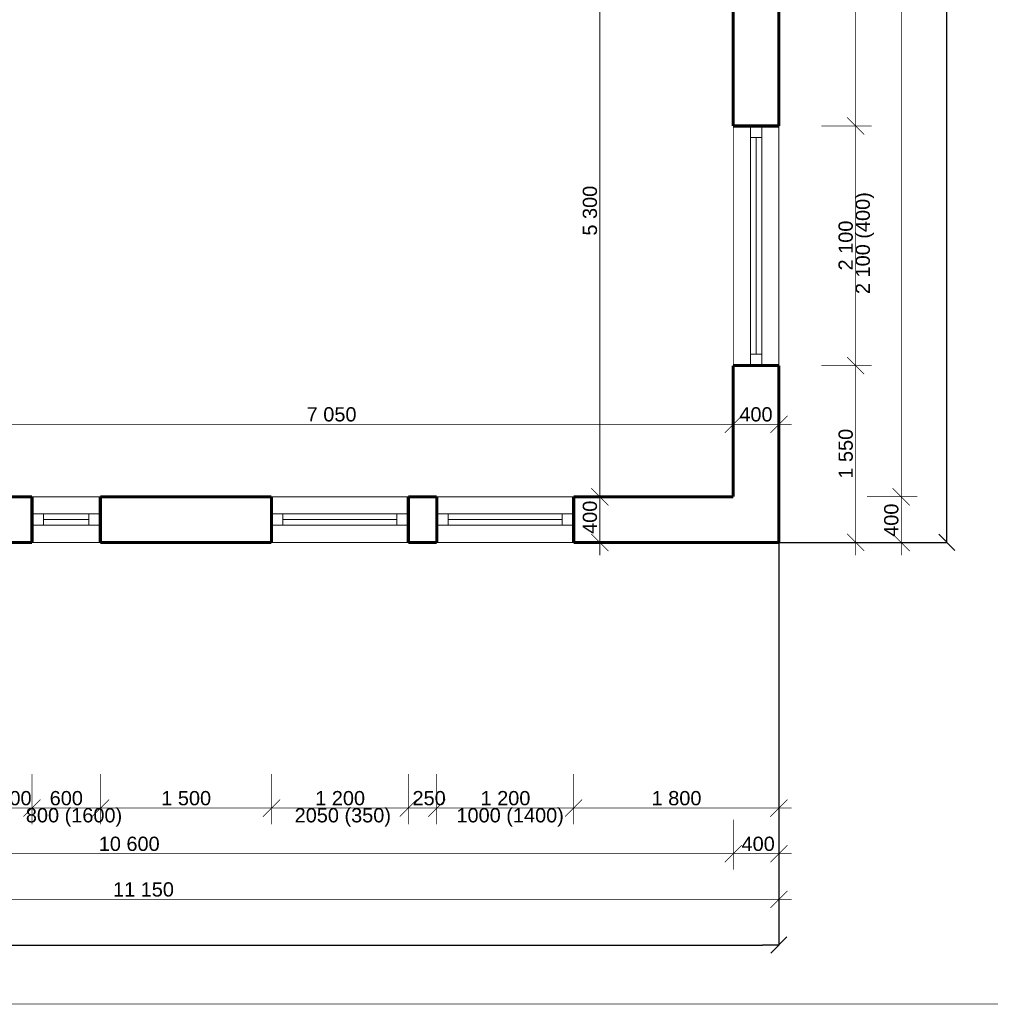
# Model space of a CAD drawing. Extents: x -289843 to 60066, y -44128 to 109843.
# Tile 17 of 61: x -33881 to -25369, y -7616 to 1014. Entities that reach past the tile are written whole.
import ezdxf

# ---------------------------------------------------------------- set-up
doc = ezdxf.new("R2010")
doc.units = 0
doc.header["$MEASUREMENT"] = 0
for name, color, linetype in [('KÓTY', 7, 'Continuous'), ('múry', 7, 'Continuous'), ('TEXTY', 7, 'Continuous')]:
    doc.layers.add(name, color=color, linetype=linetype)
doc.styles.add('GENERATED_STYLE_1', font='arial.ttf')
doc.dimstyles.new('Dimstyle_D87F', dxfattribs={"dimtxt": 125, "dimasz": 142.5, "dimexe": 0.18, "dimexo": 0.3, "dimgap": 0.09, "dimtad": 1, "dimdec": 0, "dimzin": 0, "dimdsep": 46, "dimtxsty": 'GENERATED_STYLE_1', "dimblk": 'ARROWHEAD_6', "dimblk1": 'ARROWHEAD_6', "dimblk2": 'ARROWHEAD_6', "dimcen": 0.09, "dimclrd": 124, "dimclre": 124, "dimclrt": 124, "dimadec": 0, "dimazin": 0, "dimtfac": 1, "dimtdec": 4, "dimtmove": 0, "dimatfit": 0, "dimfxl": 0, "dimtolj": 1, "dimtzin": 0, "dimarcsym": 0})
doc.dimstyles.new('Dimstyle_DAEE', dxfattribs={"dimtxt": 125, "dimasz": 142.5, "dimexe": 0.18, "dimexo": 0, "dimgap": 0.09, "dimtad": 1, "dimdec": 0, "dimzin": 0, "dimdsep": 46, "dimtxsty": 'GENERATED_STYLE_1', "dimblk": 'ARROWHEAD_6', "dimblk1": 'ARROWHEAD_6', "dimblk2": 'ARROWHEAD_6', "dimcen": 0.09, "dimse1": 1, "dimse2": 1, "dimclrd": 124, "dimclre": 124, "dimclrt": 124, "dimadec": 0, "dimazin": 0, "dimtfac": 1, "dimtdec": 4, "dimtmove": 0, "dimatfit": 0, "dimfxl": 0, "dimtolj": 1, "dimtzin": 0, "dimarcsym": 0})
doc.dimstyles.new('Dimstyle_DE32', dxfattribs={"dimtxt": 125, "dimasz": 142.5, "dimexe": 0.18, "dimexo": 0.3, "dimgap": 0.09, "dimtad": 1, "dimdec": 0, "dimzin": 0, "dimdsep": 46, "dimtxsty": 'GENERATED_STYLE_1', "dimblk": 'ARROWHEAD_6', "dimblk1": 'ARROWHEAD_6', "dimblk2": 'ARROWHEAD_6', "dimcen": 0.09, "dimse1": 1, "dimse2": 1, "dimclrd": 124, "dimclre": 124, "dimclrt": 124, "dimadec": 0, "dimazin": 0, "dimtfac": 1, "dimtdec": 4, "dimtmove": 0, "dimatfit": 0, "dimfxl": 0, "dimtolj": 1, "dimtzin": 0, "dimarcsym": 0})

# ---------------------------------------------------------------- blocks, each defined once
blk = doc.blocks.new('*D410')
at = {"layer": 'KÓTY', "color": 124, "linetype": 'Continuous', "transparency": 16777216, "const_width": 6.17}
for points in [[(-38223, -6437.2), (-38223, -5996.6)], [(-27623, -6437.2), (-27623, -5996.6)], [(-38148, -6221.6), (-38298, -6371.6)], [(-38223, -6296.6), (-27623, -6296.6)], [(-27548, -6221.6), (-27698, -6371.6)]]:
    blk.add_lwpolyline(points, dxfattribs=at)
at = {"layer": 'KÓTY', "color": 124, "transparency": 16777216, "style": 'GENERATED_STYLE_1', "oblique": 0}
blk.add_text('10\xa0600', height=125, dxfattribs=at).set_placement((-33187.2, -6271.6))
blk = doc.blocks.new('ARROWHEAD_6')
at = {"color": 0, "linetype": 'Continuous'}
for p, q in [((0, 0), (-1, 0)), ((-0.5, -0.5), (0.5, 0.5))]:
    blk.add_line(p, q, dxfattribs=at)
blk = doc.blocks.new('*D411')
at = {"layer": 'KÓTY', "color": 124, "linetype": 'Continuous', "transparency": 16777216, "const_width": 6.17}
for points in [[(-27623, -6437.2), (-27623, -5996.6)], [(-27223, -6437.2), (-27223, -5996.6)], [(-27548, -6221.6), (-27698, -6371.6)], [(-27623, -6296.6), (-27223, -6296.6)], [(-27298, -6371.6), (-27148, -6221.6)], [(-27223, -6296.6), (-27110.5, -6296.6)]]:
    blk.add_lwpolyline(points, dxfattribs=at)
at = {"layer": 'KÓTY', "color": 124, "transparency": 16777216, "style": 'GENERATED_STYLE_1', "oblique": 0}
blk.add_text('400', height=125, dxfattribs=at).set_placement((-27550.3, -6271.6))
blk = doc.blocks.new('*D437')
at = {"layer": 'KÓTY', "color": 124, "linetype": 'Continuous', "transparency": 16777216, "const_width": 6.17}
for points in [[(-38373, -6837.2), (-38373, -6396.6)], [(-27223, -6837.2), (-27223, -6396.6)], [(-38298, -6621.6), (-38448, -6771.6)], [(-27298, -6771.6), (-27148, -6621.6)], [(-38373, -6696.6), (-27223, -6696.6)], [(-27223, -6696.6), (-27110.5, -6696.6)]]:
    blk.add_lwpolyline(points, dxfattribs=at)
at = {"layer": 'KÓTY', "color": 124, "transparency": 16777216, "style": 'GENERATED_STYLE_1', "oblique": 0}
blk.add_text('11\xa0150', height=125, dxfattribs=at).set_placement((-33062.2, -6671.6))
blk = doc.blocks.new('*D464')
at = {"layer": 'KÓTY', "color": 124, "linetype": 'Continuous', "transparency": 16777216, "const_width": 6.17}
for points in [[(-34598, -2457.4), (-34748, -2607.4)], [(-27548, -2457.4), (-27698, -2607.4)], [(-34673, -2532.4), (-27623, -2532.4)]]:
    blk.add_lwpolyline(points, dxfattribs=at)
at = {"layer": 'KÓTY', "color": 124, "transparency": 16777216, "style": 'GENERATED_STYLE_1', "oblique": 0}
blk.add_text('7\xa0050', height=125, dxfattribs=at).set_placement((-31364, -2507.4))
blk = doc.blocks.new('*D465')
at = {"layer": 'KÓTY', "color": 124, "linetype": 'Continuous', "transparency": 16777216, "const_width": 6.17}
for points in [[(-27548, -2457.4), (-27698, -2607.4)], [(-27298, -2607.4), (-27148, -2457.4)], [(-27623, -2532.4), (-27223, -2532.4)], [(-27223, -2532.4), (-27110.5, -2532.4)]]:
    blk.add_lwpolyline(points, dxfattribs=at)
at = {"layer": 'KÓTY', "color": 124, "transparency": 16777216, "style": 'GENERATED_STYLE_1', "oblique": 0}
blk.add_text('400', height=125, dxfattribs=at).set_placement((-27569.6, -2507.4))
blk = doc.blocks.new('*D541')
at = {"layer": 'KÓTY', "color": 124, "linetype": 'Continuous', "transparency": 16777216, "const_width": 6.17}
for points in [[(-28868.1, -3092.8), (-28718.1, -3242.8)], [(-28793.1, -3567.8), (-28793.1, -3167.8)], [(-28868.1, -3492.8), (-28718.1, -3642.8)], [(-28793.1, -3680.3), (-28793.1, -3567.8)]]:
    blk.add_lwpolyline(points, dxfattribs=at)
at = {"layer": 'KÓTY', "color": 124, "transparency": 16777216, "style": 'GENERATED_STYLE_1', "oblique": 0}
blk.add_text('400', height=125, rotation=90, dxfattribs=at).set_placement((-28818.1, -3493.2))
blk = doc.blocks.new('*D542')
at = {"layer": 'KÓTY', "color": 124, "linetype": 'Continuous', "transparency": 16777216, "const_width": 6.17}
for points in [[(-28868.1, 2207.2), (-28718.1, 2057.2)], [(-28793.1, -3167.8), (-28793.1, 2132.2)], [(-28868.1, -3092.8), (-28718.1, -3242.8)]]:
    blk.add_lwpolyline(points, dxfattribs=at)
at = {"layer": 'KÓTY', "color": 124, "transparency": 16777216, "style": 'GENERATED_STYLE_1', "oblique": 0}
for s, p in [('150', (-28818.1, 1767.9)), ('5\xa0300', (-28818.1, -878.6))]:
    blk.add_text(s, height=125, rotation=90, dxfattribs=at).set_placement(p)
blk = doc.blocks.new('*D546')
at = {"layer": 'Defpoints', "color": 0, "linetype": 'Continuous', "lineweight": 0, "transparency": 16777216}
for p in [(-27223, 13482.2), (-25750, 13482.2), (-27223, -3567.8)]:
    blk.add_point(p, dxfattribs=at)
at = {"layer": 'KÓTY', "color": 124, "linetype": 'Continuous', "lineweight": -2, "transparency": 16777216}
for p, q in [((-27222.7, 13482.2), (-25749.8, 13482.2)), ((-25750, 13339.7), (-25750, 5186.4)), ((-25750, -3425.3), (-25750, 4728)), ((-27222.7, -3567.8), (-25749.8, -3567.8))]:
    blk.add_line(p, q, dxfattribs=at)
at = {"layer": 'KÓTY', "color": 124, "linetype": 'Continuous', "lineweight": -2, "transparency": 16777216, "xscale": 142.5, "yscale": 142.5, "zscale": 142.5}
for p, rotation in [((-25750, 13482.2), 90), ((-25750, -3567.8), 270)]:
    blk.add_blockref('ARROWHEAD_6', p, dxfattribs=dict(at, rotation=rotation))
at = {"layer": 'KÓTY', "color": 124, "linetype": 'Continuous', "transparency": 16777216, "insert": (-25750, 4957.2), "char_height": 125, "attachment_point": 5, "rotation": 90, "style": 'GENERATED_STYLE_1'}
blk.add_mtext('\\A1;17050', dxfattribs=at)
blk = doc.blocks.new('*D548')
at = {"layer": 'KÓTY', "color": 124, "linetype": 'Continuous', "transparency": 16777216, "const_width": 6.17}
for points in [[(-26225, -3092.8), (-26075, -3242.8)], [(-26009.4, -3167.8), (-26450, -3167.8)], [(-26150, -3567.8), (-26150, -3167.8)], [(-26225, -3492.8), (-26075, -3642.8)], [(-26009.4, -3567.8), (-26450, -3567.8)], [(-26150, -3680.3), (-26150, -3567.8)]]:
    blk.add_lwpolyline(points, dxfattribs=at)
at = {"layer": 'KÓTY', "color": 124, "transparency": 16777216, "style": 'GENERATED_STYLE_1', "oblique": 0}
blk.add_text('400', height=125, rotation=90, dxfattribs=at).set_placement((-26175, -3518.7))
blk = doc.blocks.new('*D549')
at = {"layer": 'KÓTY', "color": 124, "linetype": 'Continuous', "transparency": 16777216, "const_width": 6.17}
for points in [[(-26225, 12657.2), (-26075, 12507.2)], [(-26009.4, 12582.2), (-26450, 12582.2)], [(-26150, -3167.8), (-26150, 12582.2)], [(-26225, -3092.8), (-26075, -3242.8)], [(-26009.4, -3167.8), (-26450, -3167.8)]]:
    blk.add_lwpolyline(points, dxfattribs=at)
at = {"layer": 'KÓTY', "color": 124, "transparency": 16777216, "style": 'GENERATED_STYLE_1', "oblique": 0}
blk.add_text('15\xa0750', height=125, rotation=90, dxfattribs=at).set_placement((-26175, 4442.9))
blk = doc.blocks.new('*D553')
at = {"layer": 'KÓTY', "color": 124, "linetype": 'Continuous', "transparency": 16777216, "const_width": 6.17}
for points in [[(-26625, -1942.8), (-26475, -2092.8)], [(-26409.4, -2017.8), (-26850, -2017.8)], [(-26550, -3567.8), (-26550, -2017.8)], [(-26625, -3492.8), (-26475, -3642.8)], [(-26409.4, -3567.8), (-26850, -3567.8)], [(-26550, -3680.3), (-26550, -3567.8)]]:
    blk.add_lwpolyline(points, dxfattribs=at)
at = {"layer": 'KÓTY', "color": 124, "transparency": 16777216, "style": 'GENERATED_STYLE_1', "oblique": 0}
blk.add_text('1\xa0550', height=125, rotation=90, dxfattribs=at).set_placement((-26575, -3008.9))
blk = doc.blocks.new('*D554')
at = {"layer": 'KÓTY', "color": 124, "linetype": 'Continuous', "transparency": 16777216, "const_width": 6.17}
for points in [[(-26625, 157.2), (-26475, 7.2)], [(-26409.4, 82.2), (-26850, 82.2)], [(-26550, -2017.8), (-26550, 82.2)], [(-26625, -1942.8), (-26475, -2092.8)], [(-26409.4, -2017.8), (-26850, -2017.8)]]:
    blk.add_lwpolyline(points, dxfattribs=at)
at = {"layer": 'KÓTY', "color": 124, "transparency": 16777216, "style": 'GENERATED_STYLE_1', "oblique": 0}
blk.add_text('2\xa0100', height=125, rotation=90, dxfattribs=at).set_placement((-26575, -1183.9))
blk = doc.blocks.new('*D555')
at = {"layer": 'KÓTY', "color": 124, "linetype": 'Continuous', "transparency": 16777216, "const_width": 6.17}
for points in [[(-26625, 3557.2), (-26475, 3407.2)], [(-26409.4, 3482.2), (-26850, 3482.2)], [(-26550, 82.2), (-26550, 3482.2)], [(-26625, 157.2), (-26475, 7.2)], [(-26409.4, 82.2), (-26850, 82.2)]]:
    blk.add_lwpolyline(points, dxfattribs=at)
at = {"layer": 'KÓTY', "color": 124, "transparency": 16777216, "style": 'GENERATED_STYLE_1', "oblique": 0}
blk.add_text('3\xa0400', height=125, rotation=90, dxfattribs=at).set_placement((-26575, 1566.1))
blk = doc.blocks.new('*D618')
at = {"layer": 'Defpoints', "color": 0, "linetype": 'Continuous', "lineweight": 0, "transparency": 16777216}
for p in [(-64873, -3567.8), (-27223, -3567.8), (-27223, -7096.6)]:
    blk.add_point(p, dxfattribs=at)
at = {"layer": 'KÓTY', "color": 124, "linetype": 'Continuous', "lineweight": -2, "transparency": 16777216}
for p, q in [((-64873, -3568.1), (-64873, -7096.8)), ((-27223, -3568.1), (-27223, -7096.8)), ((-64730.5, -7096.6), (-27365.5, -7096.6))]:
    blk.add_line(p, q, dxfattribs=at)
at = {"layer": 'KÓTY', "color": 124, "linetype": 'Continuous', "lineweight": -2, "transparency": 16777216, "xscale": 142.5, "yscale": 142.5, "zscale": 142.5, "rotation": 180}
blk.add_blockref('ARROWHEAD_6', (-64873, -7096.6), dxfattribs=at)
at = {"layer": 'KÓTY', "color": 124, "linetype": 'Continuous', "lineweight": -2, "transparency": 16777216, "xscale": 142.5, "yscale": 142.5, "zscale": 142.5}
blk.add_blockref('ARROWHEAD_6', (-27223, -7096.6), dxfattribs=at)
at = {"layer": 'KÓTY', "color": 124, "linetype": 'Continuous', "transparency": 16777216, "insert": (-46048, -7032.7), "char_height": 125, "attachment_point": 5, "style": 'GENERATED_STYLE_1'}
blk.add_mtext('\\A1;37650', dxfattribs=at)
blk = doc.blocks.new('*D620')
at = {"layer": 'KÓTY', "color": 124, "linetype": 'Continuous', "transparency": 16777216, "const_width": 6.17}
for points in [[(-38373, -6037.2), (-38373, -5596.6)], [(-37473, -6037.2), (-37473, -5596.6)], [(-38298, -5821.6), (-38448, -5971.6)], [(-37398, -5821.6), (-37548, -5971.6)], [(-38485.5, -5896.6), (-38373, -5896.6)], [(-38373, -5896.6), (-37473, -5896.6)]]:
    blk.add_lwpolyline(points, dxfattribs=at)
at = {"layer": 'KÓTY', "color": 124, "transparency": 16777216, "style": 'GENERATED_STYLE_1', "oblique": 0}
blk.add_text('900', height=125, dxfattribs=at).set_placement((-38067.6, -5871.6))
blk = doc.blocks.new('*D621')
at = {"layer": 'KÓTY', "color": 124, "linetype": 'Continuous', "transparency": 16777216, "const_width": 6.17}
for points in [[(-37473, -6037.2), (-37473, -5596.6)], [(-36873, -6037.2), (-36873, -5596.6)], [(-37398, -5821.6), (-37548, -5971.6)], [(-36798, -5821.6), (-36948, -5971.6)], [(-37473, -5896.6), (-36873, -5896.6)]]:
    blk.add_lwpolyline(points, dxfattribs=at)
at = {"layer": 'KÓTY', "color": 124, "transparency": 16777216, "style": 'GENERATED_STYLE_1', "oblique": 0}
blk.add_text('600', height=125, dxfattribs=at).set_placement((-37317.6, -5871.6))
blk = doc.blocks.new('*D622')
at = {"layer": 'KÓTY', "color": 124, "linetype": 'Continuous', "transparency": 16777216, "const_width": 6.17}
for points in [[(-36873, -6037.2), (-36873, -5596.6)], [(-36573, -6037.2), (-36573, -5596.6)], [(-36798, -5821.6), (-36948, -5971.6)], [(-36498, -5821.6), (-36648, -5971.6)], [(-36873, -5896.6), (-36573, -5896.6)]]:
    blk.add_lwpolyline(points, dxfattribs=at)
at = {"layer": 'KÓTY', "color": 124, "transparency": 16777216, "style": 'GENERATED_STYLE_1', "oblique": 0}
blk.add_text('300', height=125, dxfattribs=at).set_placement((-36867.6, -5871.6))
blk = doc.blocks.new('*D623')
at = {"layer": 'KÓTY', "color": 124, "linetype": 'Continuous', "transparency": 16777216, "const_width": 6.17}
for points in [[(-36573, -6037.2), (-36573, -5596.6)], [(-35973, -6037.2), (-35973, -5596.6)], [(-36498, -5821.6), (-36648, -5971.6)], [(-35898, -5821.6), (-36048, -5971.6)], [(-36573, -5896.6), (-35973, -5896.6)]]:
    blk.add_lwpolyline(points, dxfattribs=at)
at = {"layer": 'KÓTY', "color": 124, "transparency": 16777216, "style": 'GENERATED_STYLE_1', "oblique": 0}
blk.add_text('600', height=125, dxfattribs=at).set_placement((-36417.6, -5871.6))
blk = doc.blocks.new('*D624')
at = {"layer": 'KÓTY', "color": 124, "linetype": 'Continuous', "transparency": 16777216, "const_width": 6.17}
for points in [[(-35973, -6037.2), (-35973, -5596.6)], [(-35673, -6037.2), (-35673, -5596.6)], [(-35898, -5821.6), (-36048, -5971.6)], [(-35598, -5821.6), (-35748, -5971.6)], [(-35973, -5896.6), (-35673, -5896.6)]]:
    blk.add_lwpolyline(points, dxfattribs=at)
at = {"layer": 'KÓTY', "color": 124, "transparency": 16777216, "style": 'GENERATED_STYLE_1', "oblique": 0}
blk.add_text('300', height=125, dxfattribs=at).set_placement((-35967.6, -5871.6))
blk = doc.blocks.new('*D625')
at = {"layer": 'KÓTY', "color": 124, "linetype": 'Continuous', "transparency": 16777216, "const_width": 6.17}
for points in [[(-35673, -6037.2), (-35673, -5596.6)], [(-35073, -6037.2), (-35073, -5596.6)], [(-35598, -5821.6), (-35748, -5971.6)], [(-34998, -5821.6), (-35148, -5971.6)], [(-35673, -5896.6), (-35073, -5896.6)]]:
    blk.add_lwpolyline(points, dxfattribs=at)
at = {"layer": 'KÓTY', "color": 124, "transparency": 16777216, "style": 'GENERATED_STYLE_1', "oblique": 0}
blk.add_text('600', height=125, dxfattribs=at).set_placement((-35517.6, -5871.6))
blk = doc.blocks.new('*D626')
at = {"layer": 'KÓTY', "color": 124, "linetype": 'Continuous', "transparency": 16777216, "const_width": 6.17}
for points in [[(-35073, -6037.2), (-35073, -5596.6)], [(-34673, -6037.2), (-34673, -5596.6)], [(-34998, -5821.6), (-35148, -5971.6)], [(-34598, -5821.6), (-34748, -5971.6)], [(-35073, -5896.6), (-34673, -5896.6)]]:
    blk.add_lwpolyline(points, dxfattribs=at)
at = {"layer": 'KÓTY', "color": 124, "transparency": 16777216, "style": 'GENERATED_STYLE_1', "oblique": 0}
blk.add_text('400', height=125, dxfattribs=at).set_placement((-35017.6, -5871.6))
blk = doc.blocks.new('*D627')
at = {"layer": 'KÓTY', "color": 124, "linetype": 'Continuous', "transparency": 16777216, "const_width": 6.17}
for points in [[(-34673, -6037.2), (-34673, -5596.6)], [(-34073, -6037.2), (-34073, -5596.6)], [(-34598, -5821.6), (-34748, -5971.6)], [(-33998, -5821.6), (-34148, -5971.6)], [(-34673, -5896.6), (-34073, -5896.6)]]:
    blk.add_lwpolyline(points, dxfattribs=at)
at = {"layer": 'KÓTY', "color": 124, "transparency": 16777216, "style": 'GENERATED_STYLE_1', "oblique": 0}
blk.add_text('600', height=125, dxfattribs=at).set_placement((-34517.6, -5871.6))
blk = doc.blocks.new('*D628')
at = {"layer": 'KÓTY', "color": 124, "linetype": 'Continuous', "transparency": 16777216, "const_width": 6.17}
for points in [[(-34073, -6037.2), (-34073, -5596.6)], [(-33773, -6037.2), (-33773, -5596.6)], [(-33998, -5821.6), (-34148, -5971.6)], [(-33698, -5821.6), (-33848, -5971.6)], [(-34073, -5896.6), (-33773, -5896.6)]]:
    blk.add_lwpolyline(points, dxfattribs=at)
at = {"layer": 'KÓTY', "color": 124, "transparency": 16777216, "style": 'GENERATED_STYLE_1', "oblique": 0}
blk.add_text('300', height=125, dxfattribs=at).set_placement((-34067.6, -5871.6))
blk = doc.blocks.new('*D629')
at = {"layer": 'KÓTY', "color": 124, "linetype": 'Continuous', "transparency": 16777216, "const_width": 6.17}
for points in [[(-33773, -6037.2), (-33773, -5596.6)], [(-33173, -6037.2), (-33173, -5596.6)], [(-33698, -5821.6), (-33848, -5971.6)], [(-33098, -5821.6), (-33248, -5971.6)], [(-33773, -5896.6), (-33173, -5896.6)]]:
    blk.add_lwpolyline(points, dxfattribs=at)
at = {"layer": 'KÓTY', "color": 124, "transparency": 16777216, "style": 'GENERATED_STYLE_1', "oblique": 0}
blk.add_text('600', height=125, dxfattribs=at).set_placement((-33617.6, -5871.6))
blk = doc.blocks.new('*D630')
at = {"layer": 'KÓTY', "color": 124, "linetype": 'Continuous', "transparency": 16777216, "const_width": 6.17}
for points in [[(-33173, -6037.2), (-33173, -5596.6)], [(-31673, -6037.2), (-31673, -5596.6)], [(-33098, -5821.6), (-33248, -5971.6)], [(-31598, -5821.6), (-31748, -5971.6)], [(-33173, -5896.6), (-31673, -5896.6)]]:
    blk.add_lwpolyline(points, dxfattribs=at)
at = {"layer": 'KÓTY', "color": 124, "transparency": 16777216, "style": 'GENERATED_STYLE_1', "oblique": 0}
blk.add_text('1\xa0500', height=125, dxfattribs=at).set_placement((-32639, -5871.6))
blk = doc.blocks.new('*D631')
at = {"layer": 'KÓTY', "color": 124, "linetype": 'Continuous', "transparency": 16777216, "const_width": 6.17}
for points in [[(-31673, -6037.2), (-31673, -5596.6)], [(-30473, -6037.2), (-30473, -5596.6)], [(-31598, -5821.6), (-31748, -5971.6)], [(-30398, -5821.6), (-30548, -5971.6)], [(-31673, -5896.6), (-30473, -5896.6)]]:
    blk.add_lwpolyline(points, dxfattribs=at)
at = {"layer": 'KÓTY', "color": 124, "transparency": 16777216, "style": 'GENERATED_STYLE_1', "oblique": 0}
blk.add_text('1\xa0200', height=125, dxfattribs=at).set_placement((-31289, -5871.6))
blk = doc.blocks.new('*D632')
at = {"layer": 'KÓTY', "color": 124, "linetype": 'Continuous', "transparency": 16777216, "const_width": 6.17}
for points in [[(-30473, -6037.2), (-30473, -5596.6)], [(-30223, -6037.2), (-30223, -5596.6)], [(-30398, -5821.6), (-30548, -5971.6)], [(-30148, -5821.6), (-30298, -5971.6)], [(-30473, -5896.6), (-30223, -5896.6)]]:
    blk.add_lwpolyline(points, dxfattribs=at)
at = {"layer": 'KÓTY', "color": 124, "transparency": 16777216, "style": 'GENERATED_STYLE_1', "oblique": 0}
blk.add_text('250', height=125, dxfattribs=at).set_placement((-30435.9, -5871.6))
blk = doc.blocks.new('*D633')
at = {"layer": 'KÓTY', "color": 124, "linetype": 'Continuous', "transparency": 16777216, "const_width": 6.17}
for points in [[(-30223, -6037.2), (-30223, -5596.6)], [(-29023, -6037.2), (-29023, -5596.6)], [(-30148, -5821.6), (-30298, -5971.6)], [(-28948, -5821.6), (-29098, -5971.6)], [(-30223, -5896.6), (-29023, -5896.6)]]:
    blk.add_lwpolyline(points, dxfattribs=at)
at = {"layer": 'KÓTY', "color": 124, "transparency": 16777216, "style": 'GENERATED_STYLE_1', "oblique": 0}
blk.add_text('1\xa0200', height=125, dxfattribs=at).set_placement((-29839, -5871.6))
blk = doc.blocks.new('*D634')
at = {"layer": 'KÓTY', "color": 124, "linetype": 'Continuous', "transparency": 16777216, "const_width": 6.17}
for points in [[(-29023, -6037.2), (-29023, -5596.6)], [(-27223, -6037.2), (-27223, -5596.6)], [(-28948, -5821.6), (-29098, -5971.6)], [(-27298, -5971.6), (-27148, -5821.6)], [(-29023, -5896.6), (-27223, -5896.6)], [(-27223, -5896.6), (-27110.5, -5896.6)]]:
    blk.add_lwpolyline(points, dxfattribs=at)
at = {"layer": 'KÓTY', "color": 124, "transparency": 16777216, "style": 'GENERATED_STYLE_1', "oblique": 0}
blk.add_text('1\xa0800', height=125, dxfattribs=at).set_placement((-28339, -5871.6))
blk = doc.blocks.new('W_Pivot_Hung_70_1027')
at = {"color": 0, "linetype": 'ByBlock', "const_width": 8.82}
for points in [[(-1050, 0), (1050, 0)], [(-950, 0), (-950, -100)], [(950, 0), (950, -100)], [(-950, -50), (950, -50)], [(-950, -50), (950, -50)], [(-1050, -100), (1050, -100)]]:
    blk.add_lwpolyline(points, dxfattribs=at)
blk = doc.blocks.new('W_Pivot_Hung_70_1020')
at = {"color": 0, "linetype": 'ByBlock', "const_width": 8.82}
for points in [[(-300, 0), (300, 0)], [(-200, 0), (-200, -100)], [(200, 0), (200, -100)], [(-200, -50), (200, -50)], [(-200, -50), (200, -50)], [(-300, -100), (300, -100)]]:
    blk.add_lwpolyline(points, dxfattribs=at)
blk = doc.blocks.new('W_Pivot_Hung_70_1025')
at = {"color": 0, "linetype": 'ByBlock', "const_width": 8.82}
for points in [[(-600, 0), (600, 0)], [(-500, 0), (-500, -100)], [(500, 0), (500, -100)], [(-500, -50), (500, -50)], [(-500, -50), (500, -50)], [(-600, -100), (600, -100)]]:
    blk.add_lwpolyline(points, dxfattribs=at)
blk = doc.blocks.new('W_Pivot_Hung_70_1026')
at = {"color": 0, "linetype": 'ByBlock', "const_width": 8.82}
for points in [[(-600, 0), (600, 0)], [(-500, 0), (-500, -100)], [(500, 0), (500, -100)], [(-500, -50), (500, -50)], [(-500, -50), (500, -50)], [(-600, -100), (600, -100)]]:
    blk.add_lwpolyline(points, dxfattribs=at)
blk = doc.blocks.new('DIM_2018', base_point=(-64473, -6296.6))
at = {"layer": 'KÓTY', "color": 124, "linetype": 'Continuous'}
dim = blk.add_aligned_dim(p1=(-38223, -3167.8), p2=(-27623, -3167.8), distance=-3128.8, dimstyle='Dimstyle_D87F', dxfattribs=at)
dim.commit()
dim.dimension.update_dxf_attribs({"geometry": '*D410', "text_midpoint": (-33090.8, -6209.1)})
dim = blk.add_linear_dim(base=(-64473, -6296.6), p1=(-27623, -3167.8), p2=(-27223, -3567.8), dimstyle='Dimstyle_D87F', dxfattribs=at)
dim.commit()
dim.dimension.update_dxf_attribs({"geometry": '*D411', "text_midpoint": (-27502.1, -6209.1)})
blk = doc.blocks.new('DIM_2020', base_point=(-53723, -6696.6))
at = {"layer": 'KÓTY', "color": 124, "linetype": 'Continuous'}
dim = blk.add_aligned_dim(p1=(-38373, -3567.8), p2=(-27223, -3567.8), distance=-3128.8, dimstyle='Dimstyle_D87F', dxfattribs=at)
dim.commit()
dim.dimension.update_dxf_attribs({"geometry": '*D437', "text_midpoint": (-32965.8, -6609.1)})
blk = doc.blocks.new('DIM_2022', base_point=(-64473, -2532.4))
at = {"layer": 'KÓTY', "color": 124, "linetype": 'Continuous'}
dim = blk.add_linear_dim(base=(-64473, -2532.4), p1=(-34673, 2132.2), p2=(-27623, 4707.2), dimstyle='Dimstyle_DAEE', dxfattribs=at)
dim.commit()
dim.dimension.update_dxf_attribs({"geometry": '*D464', "text_midpoint": (-31315.8, -2444.9)})
dim = blk.add_aligned_dim(p1=(-27623, 4707.2), p2=(-27223, 4707.2), distance=-7239.5, dimstyle='Dimstyle_DAEE', dxfattribs=at)
dim.commit()
dim.dimension.update_dxf_attribs({"geometry": '*D465', "text_midpoint": (-27521.4, -2444.9)})
blk = doc.blocks.new('DIM_2042', base_point=(-28793.1, -3167.8))
at = {"layer": 'KÓTY', "color": 124, "linetype": 'Continuous'}
dim = blk.add_linear_dim(base=(-28793.1, -3167.8), p1=(-32798, -3167.8), p2=(-27223, 2132.2), angle=90, dimstyle='Dimstyle_DE32', dxfattribs=at)
dim.commit()
dim.dimension.update_dxf_attribs({"geometry": '*D542', "text_midpoint": (-28880.6, -830.3), "text_rotation": 90})
dim = blk.add_aligned_dim(p1=(-32798, -3567.8), p2=(-32798, -3167.8), distance=-4004.9, dimstyle='Dimstyle_DE32', dxfattribs=at)
dim.commit()
dim.dimension.update_dxf_attribs({"geometry": '*D541', "text_midpoint": (-28880.6, -3445), "text_rotation": 90})
blk = doc.blocks.new('DIM_2044', base_point=(-26150, -3167.8))
at = {"layer": 'KÓTY', "color": 124, "linetype": 'Continuous'}
dim = blk.add_aligned_dim(p1=(-27623, -3167.8), p2=(-27623, 12582.2), distance=-1472.9, dimstyle='Dimstyle_D87F', dxfattribs=at)
dim.commit()
dim.dimension.update_dxf_attribs({"geometry": '*D549', "text_midpoint": (-26237.5, 4539.3), "text_rotation": 90})
dim = blk.add_linear_dim(base=(-26150, -3167.8), p1=(-27223, -3567.8), p2=(-27623, -3167.8), angle=90, dimstyle='Dimstyle_D87F', dxfattribs=at)
dim.commit()
dim.dimension.update_dxf_attribs({"geometry": '*D548', "text_midpoint": (-26237.5, -3470.4), "text_rotation": 90})
blk = doc.blocks.new('DIM_2045', base_point=(-26550, -2017.8))
at = {"layer": 'KÓTY', "color": 124, "linetype": 'Continuous'}
for p1, p2, picture, middle in [((-27223, 82.2), (-27223, 3482.2), '*D555', (-26637.5, 1614.3)), ((-27223, -2017.8), (-27223, 82.2), '*D554', (-26637.5, -1135.7)), ((-27223, -3567.8), (-27223, -2017.8), '*D553', (-26637.5, -2960.7))]:
    dim = blk.add_aligned_dim(p1=p1, p2=p2, distance=-672.9, dimstyle='Dimstyle_D87F', dxfattribs=at)
    dim.commit()
    dim.dimension.update_dxf_attribs({"geometry": picture, "text_midpoint": middle, "text_rotation": 90})
blk = doc.blocks.new('DIM_2054', base_point=(-37473, -5896.6))
at = {"layer": 'KÓTY', "color": 124, "linetype": 'Continuous'}
for p1, p2, picture, middle in [((-38373, -3567.8), (-37473, -3567.8), '*D620', (-38019.4, -5809.1)), ((-37473, -3567.8), (-36873, -3567.8), '*D621', (-37269.4, -5809.1)), ((-36873, -3567.8), (-36573, -3567.8), '*D622', (-36819.4, -5809.1)), ((-36573, -3567.8), (-35973, -3567.8), '*D623', (-36369.4, -5809.1)), ((-35973, -3567.8), (-35673, -3567.8), '*D624', (-35919.4, -5809.1)), ((-35673, -3567.8), (-35073, -3567.8), '*D625', (-35469.4, -5809.1)), ((-35073, -3567.8), (-34673, -3567.8), '*D626', (-34969.4, -5809.1)), ((-34673, -3567.8), (-34073, -3567.8), '*D627', (-34469.4, -5809.1)), ((-34073, -3567.8), (-33773, -3567.8), '*D628', (-34019.4, -5809.1)), ((-33773, -3567.8), (-33173, -3567.8), '*D629', (-33569.4, -5809.1)), ((-33173, -3567.8), (-31673, -3567.8), '*D630', (-32590.8, -5809.1)), ((-31673, -3567.8), (-30473, -3567.8), '*D631', (-31240.8, -5809.1)), ((-30473, -3567.8), (-30223, -3567.8), '*D632', (-30387.7, -5809.1)), ((-30223, -3567.8), (-29023, -3567.8), '*D633', (-29790.8, -5809.1)), ((-29023, -3567.8), (-27223, -3567.8), '*D634', (-28290.8, -5809.1))]:
    dim = blk.add_aligned_dim(p1=p1, p2=p2, distance=-2328.8, dimstyle='Dimstyle_D87F', dxfattribs=at)
    dim.commit()
    dim.dimension.update_dxf_attribs({"geometry": picture, "text_midpoint": middle})

msp = doc.modelspace()

# ---------------------------------------------------------------- linework, layer by layer
at = {"color": 154, "linetype": 'Continuous', "lineweight": 0, "const_width": 7}
for points in [[(-30473, -3167.8), (-31673, -3167.8)], [(-29023, -3167.8), (-30223, -3167.8)], [(-31673, -3567.8), (-30473, -3567.8)], [(-30223, -3567.8), (-29023, -3567.8)]]:
    msp.add_lwpolyline(points, dxfattribs=at)
at = {"layer": 'múry', "color": 7, "linetype": 'Continuous', "lineweight": 0}
for points, const_width in [([(-27223, 82.2), (-27223, 3482.2)], 27.5), ([(-27623, 2132.2), (-27623, 82.2)], 27.5), ([(-27223, 82.2), (-27623, 82.2)], 27.5), ([(-27623, 82.2), (-27623, -2017.8)], 7), ([(-27223, -2017.8), (-27223, 82.2)], 7), ([(-27223, -2017.8), (-27623, -2017.8)], 27.5), ([(-27623, -2017.8), (-27623, -3167.8)], 27.5), ([(-27223, -3567.8), (-27223, -2017.8)], 27.5), ([(-33773, -3167.8), (-34073, -3167.8)], 27.5), ([(-33773, -3567.8), (-33773, -3167.8)], 27.5), ([(-33173, -3167.8), (-33773, -3167.8)], 7), ([(-33173, -3567.8), (-33173, -3167.8)], 27.5), ([(-31673, -3167.8), (-33173, -3167.8)], 27.5), ([(-31673, -3567.8), (-31673, -3167.8)], 27.5), ([(-30473, -3567.8), (-30473, -3167.8)], 27.5), ([(-30223, -3167.8), (-30473, -3167.8)], 27.5), ([(-30223, -3567.8), (-30223, -3167.8)], 27.5), ([(-29023, -3567.8), (-29023, -3167.8)], 27.5), ([(-27623, -3167.8), (-29023, -3167.8)], 27.5), ([(-34073, -3567.8), (-33773, -3567.8)], 27.5), ([(-33773, -3567.8), (-33173, -3567.8)], 7), ([(-33173, -3567.8), (-31673, -3567.8)], 27.5), ([(-30473, -3567.8), (-30223, -3567.8)], 27.5), ([(-29023, -3567.8), (-27223, -3567.8)], 27.5)]:
    msp.add_lwpolyline(points, dxfattribs=dict(at, const_width=const_width))
at = {"layer": 'múry', "color": 7, "linetype": 'Continuous', "const_width": 6}
msp.add_lwpolyline([(-68181.3, -7613.1), (-3512.6, -7613.1)], dxfattribs=at)

# ---------------------------------------------------------------- block references
at = {"layer": 'KÓTY', "color": 7, "linetype": 'Continuous'}
for name, p in [('DIM_2044', (-26150, -3167.8)), ('DIM_2045', (-26550, -2017.8)), ('DIM_2042', (-28793.1, -3167.8)), ('DIM_2022', (-64473, -2532.4)), ('DIM_2018', (-64473, -6296.6)), ('DIM_2020', (-53723, -6696.6)), ('DIM_2054', (-37473, -5896.6))]:
    msp.add_blockref(name, p, dxfattribs=at)
at = {"layer": 'múry', "color": 7, "linetype": 'Continuous', "lineweight": 0, "xscale": -1}
for name, p, rotation in [('W_Pivot_Hung_70_1027', (-27373, -967.8), 270), ('W_Pivot_Hung_70_1026', (-31073, -3417.8), 180)]:
    msp.add_blockref(name, p, dxfattribs=dict(at, rotation=rotation))
at = {"layer": 'múry', "color": 7, "linetype": 'Continuous', "lineweight": 0, "rotation": 180}
for name, p in [('W_Pivot_Hung_70_1020', (-33473, -3417.8)), ('W_Pivot_Hung_70_1025', (-29623, -3417.8))]:
    msp.add_blockref(name, p, dxfattribs=at)

# ---------------------------------------------------------------- texts
at = {"layer": 'TEXTY', "color": 7, "insert": (-26550, -944.5), "char_height": 125, "width": 979.844, "attachment_point": 2, "rotation": 90, "style": 'GENERATED_STYLE_1'}
msp.add_mtext('{\\fArial CE|b0|i0|c238|p34;2 100 (400)}', dxfattribs=at)
at = {"layer": 'TEXTY', "color": 7, "char_height": 125, "attachment_point": 2, "style": 'GENERATED_STYLE_1'}
for s, insert, width in [('{\\fArial CE|b0|i0|c238|p34;800 (1600)}', (-33404.2, -5896.6), 990.211), ('{\\fArial CE|b0|i0|c238|p34;2050 (350)}', (-31047.1, -5896.6), 1085.202), ('{\\fArial CE|b0|i0|c238|p34;1000 (1400)}', (-29579.6, -5896.6), 1085.202)]:
    msp.add_mtext(s, dxfattribs=dict(at, insert=insert, width=width))

# ---------------------------------------------------------------- dimensions: what is measured, and where the dimension line sits
at = {"layer": 'KÓTY', "color": 7, "linetype": 'Continuous'}
dim = msp.add_aligned_dim(p1=(-27223, -3567.8), p2=(-27223, 13482.2), distance=-1472.9, dimstyle='Dimstyle_D87F', dxfattribs=at)
dim.commit()
dim.dimension.update_dxf_attribs({"geometry": '*D546', "text_midpoint": (-25750, 4957.2), "text_rotation": 90})
dim = msp.add_aligned_dim(p1=(-64873, -3567.8), p2=(-27223, -3567.8), distance=-3528.8, dimstyle='Dimstyle_D87F', dxfattribs=at)
dim.commit()
dim.dimension.update_dxf_attribs({"geometry": '*D618', "text_midpoint": (-46048, -7032.7)})

doc.saveas('drawing.dxf')
